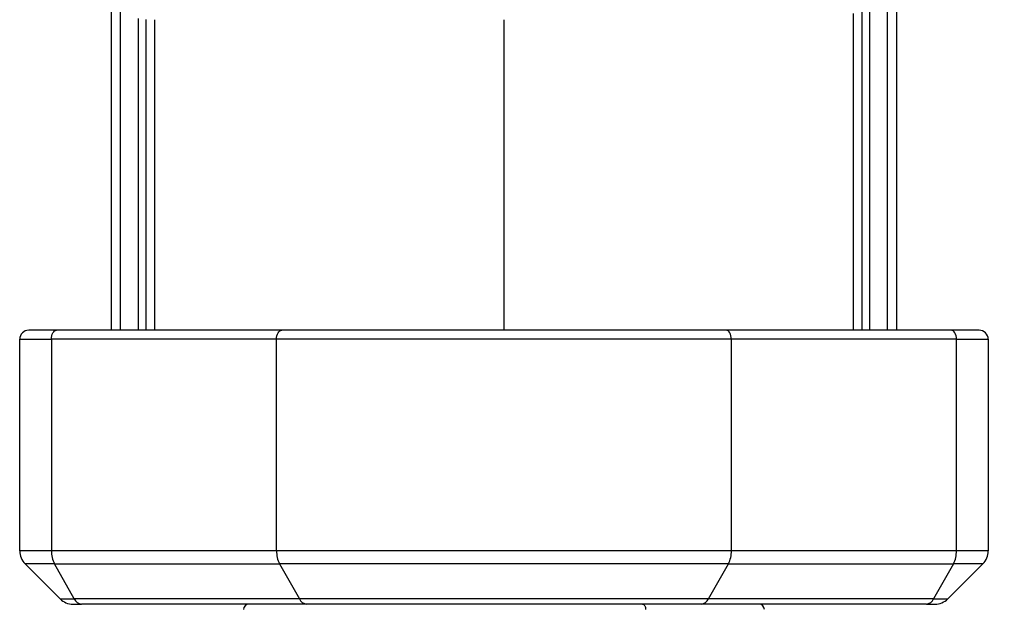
# Model space of a CAD drawing. Header units: millimetres. Extents: x 13 to 546, y 13 to 419.
# Tile 27 of 44: x 326 to 369, y 277 to 302. Entities that reach past the tile are written whole.
import ezdxf

# ---------------------------------------------------------------- set-up
doc = ezdxf.new("R2010")
doc.units = ezdxf.units.MM
doc.header["$LTSCALE"] = 2
doc.linetypes.add('SLD-Solid', pattern=[0])
doc.layers.add('DIMENSIONS', color=140, linetype='SLD-Solid', lineweight=25)
doc.styles.add('SLDTEXTSTYLE0', font='VERDANA.TTF')
doc.dimstyles.new('SLDDIMSTYLE4', dxfattribs={"dimtxt": 4.316016, "dimasz": 6.604, "dimexe": 0, "dimexo": 0.0625, "dimgap": 1.079004, "dimtad": 0, "dimtih": 1, "dimtoh": 1, "dimlfac": 1.25, "dimrnd": 1e-09, "dimzin": 12, "dimdsep": 46, "dimtxsty": 'SLDTEXTSTYLE0', "dimsah": 1, "dimcen": 0.09, "dimadec": 0, "dimazin": 3, "dimtfac": 1, "dimtofl": 0, "dimtmove": 0, "dimatfit": 3, "dimfxl": 0, "dimfrac": 2, "dimtolj": 1, "dimtzin": 12, "dimarcsym": 0})

# ---------------------------------------------------------------- blocks, each defined once
blk = doc.blocks.new('_D_11')
at = {"layer": 'DIMENSIONS'}
for p, q in [((358.809, 334.243), (394.796, 334.243)), ((388.446, 334.243), (388.446, 298.753)), ((382.033, 290.927), (380.584, 290.927)), ((380.584, 290.927), (380.584, 284.067)), ((394.859, 290.927), (396.308, 290.927)), ((396.308, 290.927), (396.308, 284.067)), ((380.584, 284.067), (382.033, 284.067)), ((396.308, 284.067), (394.859, 284.067)), ((388.446, 242.581), (388.446, 283.101)), ((354.256, 242.581), (394.796, 242.581))]:
    blk.add_line(p, q, dxfattribs=at)
for points in [[(388.446, 334.243), (387.43, 327.639), (389.462, 327.639)], [(388.446, 242.581), (389.462, 249.185), (387.43, 249.185)]]:
    blk.add_solid(points, dxfattribs=at)
at = {"layer": 'DIMENSIONS', "char_height": 4.2333, "attachment_point": 1, "style": 'SLDTEXTSTYLE0'}
for s, insert in [('114.6', (380.238, 297.27)), ('4.51', (382.033, 289.444))]:
    blk.add_mtext(s, dxfattribs=dict(at, insert=insert))

msp = doc.modelspace()

# ---------------------------------------------------------------- linework, layer by layer
for p, q in [((363.8496, 311.8432), (363.8496, 288.6432)), ((364.2691, 288.6432), (364.2691, 307.8879)), ((329.8691, 303.8432), (329.8691, 288.6432)), ((363.0691, 303.8432), (363.0691, 288.6432)), ((330.2886, 288.6432), (330.2886, 302.7632)), ((362.7509, 288.6432), (362.7509, 302.8857)), ((331.0691, 288.6432), (331.0691, 302.294)), ((331.3873, 302.2453), (331.3873, 288.6432)), ((331.7698, 302.2432), (331.7698, 288.6432)), ((347.0691, 302.2432), (347.0691, 288.6432)), ((362.3685, 288.6432), (362.3685, 302.5199)), ((337.3393, 288.6432), (327.4852, 288.6432)), ((366.653, 288.6432), (356.7989, 288.6432)), ((325.8691, 288.2432), (327.2589, 288.2432)), ((325.8691, 278.9746), (325.8691, 288.2432)), ((337.113, 288.2432), (327.2589, 288.2432)), ((327.2589, 288.2432), (327.2589, 278.9746)), ((357.0252, 288.2432), (337.113, 288.2432)), ((337.113, 278.9746), (337.113, 288.2432)), ((357.0252, 278.9746), (357.0252, 288.2432)), ((366.8793, 288.2432), (357.0252, 288.2432)), ((366.8793, 278.9746), (366.8793, 288.2432)), ((366.8793, 288.2432), (368.2691, 288.2432)), ((368.2691, 288.2432), (368.2691, 278.9746)), ((327.2589, 278.9746), (325.8691, 278.9746)), ((337.113, 278.9746), (327.2589, 278.9746)), ((357.0252, 278.9746), (337.113, 278.9746)), ((366.8793, 278.9746), (357.0252, 278.9746)), ((368.2691, 278.9746), (366.8793, 278.9746)), ((327.3915, 278.4089), (326.1034, 278.4089)), ((326.1034, 278.4089), (327.6348, 276.8775)), ((327.3915, 278.4089), (337.2455, 278.4089)), ((328.2577, 276.8775), (327.3915, 278.4089)), ((356.8927, 278.4089), (337.2455, 278.4089)), ((337.2455, 278.4089), (338.1118, 276.8775)), ((356.0264, 276.8775), (356.8927, 278.4089)), ((356.8927, 278.4089), (366.7468, 278.4089)), ((366.7468, 278.4089), (365.8805, 276.8775)), ((366.5034, 276.8775), (368.0348, 278.4089)), ((368.0348, 278.4089), (366.7468, 278.4089)), ((327.6348, 276.8775), (328.2577, 276.8775)), ((338.1118, 276.8775), (328.2577, 276.8775)), ((356.0264, 276.8775), (338.1118, 276.8775)), ((365.8805, 276.8775), (356.0264, 276.8775)), ((365.8805, 276.8775), (366.5034, 276.8775)), ((338.4318, 276.6432), (328.5777, 276.6432)), ((365.5605, 276.6432), (355.7064, 276.6432))]:
    msp.add_line(p, q)
at = {"flags": 128}
for points in [[(327.2589, 288.2432), (327.2633, 288.3213), (327.2761, 288.3963), (327.297, 288.4655), (327.3252, 288.5261), (327.3595, 288.5758), (327.3986, 288.6128), (327.441, 288.6355), (327.4852, 288.6432)], [(337.113, 288.2432), (337.1173, 288.3213), (337.1302, 288.3963), (337.1511, 288.4655), (337.1793, 288.5261), (337.2136, 288.5758), (337.2527, 288.6128), (337.2951, 288.6355), (337.3393, 288.6432)], [(357.0252, 288.2432), (357.0209, 288.3213), (357.008, 288.3963), (356.9871, 288.4655), (356.9589, 288.5261), (356.9247, 288.5758), (356.8855, 288.6128), (356.8431, 288.6355), (356.7989, 288.6432)], [(366.8793, 288.2432), (366.875, 288.3213), (366.8621, 288.3963), (366.8412, 288.4655), (366.813, 288.5261), (366.7787, 288.5758), (366.7396, 288.6128), (366.6972, 288.6355), (366.653, 288.6432)], [(353.1392, 276.6432), (353.1647, 276.6386), (353.1892, 276.625), (353.2118, 276.6028), (353.2316, 276.5729), (353.2478, 276.5366), (353.2599, 276.4951), (353.2673, 276.4501), (353.2698, 276.4032)]]:
    msp.add_lwpolyline(points, dxfattribs=at)
for centre, radius, start, end in [((326.2691, 288.2432), 0.4, 90, 180), ((367.8691, 288.2432), 0.4, 0, 90), ((326.6691, 278.9746), 0.8, 180, 225), ((328.432, 278.9511), 1.1733, 178.85202, 207.52276), ((338.286, 278.9511), 1.1733, 178.85202, 207.52276), ((355.8522, 278.9511), 1.1733, 332.47724, 1.14798), ((365.7063, 278.9511), 1.1733, 332.47724, 1.14798), ((367.4691, 278.9746), 0.8, 315, 0), ((328.2005, 277.4432), 0.8, 225, 270), ((328.6193, 277.0356), 0.3946, 203.61925, 263.95537), ((338.4734, 277.0356), 0.3946, 203.61925, 263.95537), ((355.6648, 277.0356), 0.3946, 276.04463, 336.38075), ((365.5189, 277.0356), 0.3946, 276.04463, 336.38075), ((365.9377, 277.4432), 0.8, 270, 315), ((335.9091, 276.4032), 0.24, 90, 180), ((358.2291, 276.4032), 0.24, 0, 90)]:
    msp.add_arc(centre, radius, start, end)
for points in [[(327.4852, 288.6432), (326.7241, 288.6432), (326.2691, 288.6432), (326.2691, 288.6432)], [(367.8691, 288.6432), (367.8691, 288.6432), (367.4141, 288.6432), (366.653, 288.6432)], [(328.2005, 276.6432), (328.2005, 276.6432), (328.3416, 276.6432), (328.5777, 276.6432)], [(365.5605, 276.6432), (365.7966, 276.6432), (365.9377, 276.6432), (365.9377, 276.6432)]]:
    msp.add_open_spline(points, degree=3)
for points, knots in [([(356.7989, 288.6432), (353.9347, 288.6432), (350.5425, 288.6432), (343.5957, 288.6432), (340.2035, 288.6432), (337.3393, 288.6432)], [0, 0, 0, 0, 0.5, 0.5, 1, 1, 1, 1]), ([(355.7064, 276.6432), (355.6194, 276.6432), (355.4456, 276.6432), (355.1803, 276.6432), (354.9121, 276.6432), (354.6404, 276.6432), (354.3655, 276.6432), (354.0873, 276.6432), (353.5606, 276.6432), (352.7699, 276.6432), (351.6877, 276.6432), (350.5705, 276.6432), (349.0338, 276.6432), (347.0691, 276.6432), (345.1046, 276.6432), (343.5679, 276.6432), (342.4507, 276.6432), (341.3684, 276.6432), (340.5058, 276.6432), (339.8411, 276.6432), (339.3607, 276.6432), (338.8895, 276.6432), (338.5845, 276.6432), (338.4318, 276.6432)], [0, 0, 0, 0, 0.017169, 0.0343207, 0.0514623, 0.0686012, 0.0857446, 0.1029, 0.1200745, 0.1821681, 0.2442845, 0.3078462, 0.3714312, 0.5000022, 0.6285731, 0.6921348, 0.7557198, 0.8178134, 0.8799299, 0.9099628, 0.9399593, 0.9699587, 1, 1, 1, 1])]:
    msp.add_open_spline(points, degree=3, knots=knots)

# ---------------------------------------------------------------- dimensions: what is measured, and where the dimension line sits
at = {"layer": 'DIMENSIONS'}
dim = msp.add_linear_dim(base=(388.4459, 334.2432), p1=(351.7163, 242.581), p2=(356.2691, 334.2432), angle=90, dimstyle='SLDDIMSTYLE4', dxfattribs=at)
dim.commit()
dim.dimension.update_dxf_attribs({"geometry": '_D_11', "text_midpoint": (388.4459, 290.927), "dimtype": 160})

doc.saveas('drawing.dxf')
